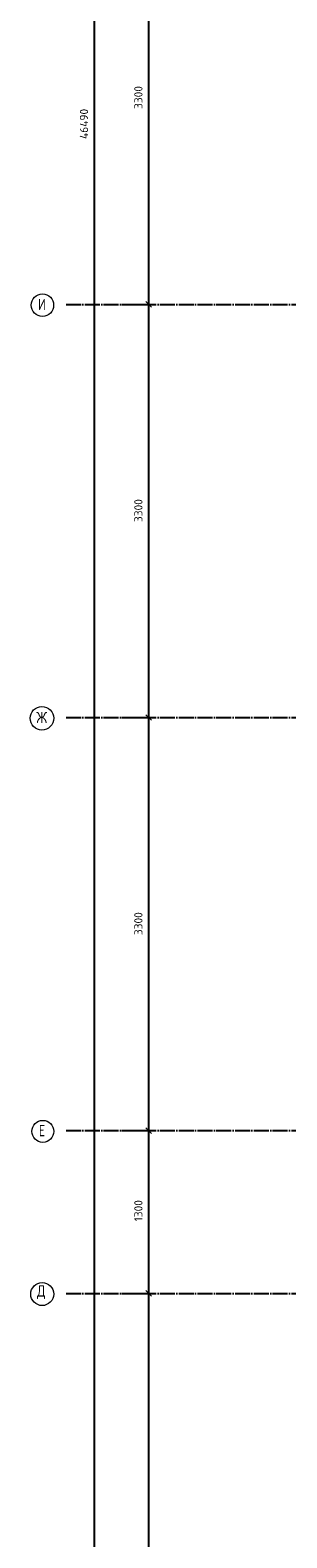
# Model space of a CAD drawing. Header units: millimetres. Extents: x -24871 to 40608, y -2869 to 48080.
# Tile 2 of 119: x -3057 to -1005, y 11947 to 23991. Entities that reach past the tile are written whole.
import ezdxf

# ---------------------------------------------------------------- set-up
doc = ezdxf.new("R2010")
doc.units = ezdxf.units.MM
doc.header["$PDMODE"] = 65
doc.linetypes.add('______11', pattern=[150, 120, -15, 0, -15])
doc.linetypes.add('______5', pattern=[330, 240, -30, 30, -30])
doc.layers.add('Осевая линия_ общее', color=7, linetype='______5', lineweight=13, true_color=0xa0a0a0)
doc.layers.add('Размерная линия_ общее', color=7, linetype='Continuous', lineweight=13)
doc.styles.add('ISOCPEUR', font='ISOCPEUR')
doc.dimstyles.new('DIMSTYLE_5', dxfattribs={"dimtxt": 66, "dimasz": 75, "dimexe": 0, "dimexo": 0, "dimgap": 33, "dimtad": 2, "dimdec": 0, "dimrnd": 5, "dimzin": 12, "dimdsep": 46, "dimtxsty": 'ISOCPEUR', "dimblk1": 'ALL_ML_STRICH', "dimblk2": 'ALL_ML_STRICH', "dimsah": 1, "dimcen": 0, "dimclrd": 7, "dimclre": 256, "dimclrt": 7, "dimadec": 0, "dimazin": 0, "dimtfac": 1, "dimtdec": 0, "dimtix": 1, "dimtmove": 2, "dimatfit": 3, "dimfxl": 0, "dimtzin": 0, "dimlwd": 0, "dimlwe": -3, "dimarcsym": 0})

# ---------------------------------------------------------------- blocks, each defined once
blk = doc.blocks.new('ALL_ML_STRICH')
at = {"color": 0, "linetype": 'ByBlock', "lineweight": -2}
for p, q in [((-1, 0), (0.5, 0)), ((-0.3, -0.3), (0.3, 0.3)), ((0, -0.5), (0, 0.5))]:
    blk.add_line(p, q, dxfattribs=at)
blk = doc.blocks.new('*D225')
at = {"layer": 'DEFPOINTS', "color": 7, "linetype": 'Continuous', "lineweight": 13, "transparency": 33554687}
for p in [(-2418, 46490), (-2783, 0), (-2544, 0)]:
    blk.add_point(p, dxfattribs=at)
at = {"layer": 'Размерная линия_ общее', "color": 253, "linetype": 'Continuous', "lineweight": -2, "true_color": 0xa0a0a0, "transparency": 33554687}
for p, q in [((-2438, 46490), (-2544, 46490)), ((-2763, 0), (-2544, 0))]:
    blk.add_line(p, q, dxfattribs=at)
at = {"layer": 'Размерная линия_ общее', "color": 7, "linetype": 'Continuous', "lineweight": -2, "transparency": 33554687}
blk.add_line((-2544, 0), (-2544, 46490), dxfattribs=at)
at = {"layer": 'Размерная линия_ общее', "color": 7, "linetype": 'Continuous', "lineweight": 13, "transparency": 33554687, "xscale": 75, "yscale": 75, "zscale": 75}
for p, rotation in [((-2544, 46490), 90), ((-2544, 0), 270)]:
    blk.add_blockref('ALL_ML_STRICH', p, dxfattribs=dict(at, rotation=rotation))
at = {"layer": 'Размерная линия_ общее', "color": 7, "linetype": 'Continuous', "lineweight": 13, "transparency": 33554687, "insert": (-2627, 23242), "char_height": 66, "width": 330, "attachment_point": 5, "rotation": 90, "style": 'ISOCPEUR'}
blk.add_mtext('\\A1;{46490}', dxfattribs=at)
blk = doc.blocks.new('*D229')
at = {"layer": 'DEFPOINTS', "color": 7, "linetype": 'Continuous', "lineweight": 13, "transparency": 33554687}
for p in [(-2424, 13900), (-2424, 8400), (-2109, 8400)]:
    blk.add_point(p, dxfattribs=at)
at = {"layer": 'Размерная линия_ общее', "color": 253, "linetype": 'Continuous', "lineweight": -2, "true_color": 0xa0a0a0, "transparency": 33554687}
for p, q in [((-2324, 13900), (-2109, 13900)), ((-2324, 8400), (-2109, 8400))]:
    blk.add_line(p, q, dxfattribs=at)
at = {"layer": 'Размерная линия_ общее', "color": 7, "linetype": 'Continuous', "lineweight": -2, "transparency": 33554687}
blk.add_line((-2109, 8400), (-2109, 13900), dxfattribs=at)
at = {"layer": 'Размерная линия_ общее', "color": 7, "linetype": 'Continuous', "lineweight": 13, "transparency": 33554687, "xscale": 75, "yscale": 75, "zscale": 75}
for p, rotation in [((-2109, 13900), 90), ((-2109, 8400), 270)]:
    blk.add_blockref('ALL_ML_STRICH', p, dxfattribs=dict(at, rotation=rotation))
at = {"layer": 'Размерная линия_ общее', "color": 7, "linetype": 'Continuous', "lineweight": 13, "transparency": 33554687, "insert": (-2192, 11153), "char_height": 66, "width": 264, "attachment_point": 5, "rotation": 90, "style": 'ISOCPEUR'}
blk.add_mtext('\\A1;{5500}', dxfattribs=at)
blk = doc.blocks.new('*D230')
at = {"layer": 'DEFPOINTS', "color": 7, "linetype": 'Continuous', "lineweight": 13, "transparency": 33554687}
for p in [(-2424, 15200), (-2424, 13900), (-2109, 13900)]:
    blk.add_point(p, dxfattribs=at)
at = {"layer": 'Размерная линия_ общее', "color": 253, "linetype": 'Continuous', "lineweight": -2, "true_color": 0xa0a0a0, "transparency": 33554687}
for p, q in [((-2324, 15200), (-2109, 15200)), ((-2324, 13900), (-2109, 13900))]:
    blk.add_line(p, q, dxfattribs=at)
at = {"layer": 'Размерная линия_ общее', "color": 7, "linetype": 'Continuous', "lineweight": -2, "transparency": 33554687}
blk.add_line((-2109, 13900), (-2109, 15200), dxfattribs=at)
at = {"layer": 'Размерная линия_ общее', "color": 7, "linetype": 'Continuous', "lineweight": 13, "transparency": 33554687, "xscale": 75, "yscale": 75, "zscale": 75}
for p, rotation in [((-2109, 15200), 90), ((-2109, 13900), 270)]:
    blk.add_blockref('ALL_ML_STRICH', p, dxfattribs=dict(at, rotation=rotation))
at = {"layer": 'Размерная линия_ общее', "color": 7, "linetype": 'Continuous', "lineweight": 13, "transparency": 33554687, "insert": (-2192, 14560), "char_height": 66, "width": 264, "attachment_point": 5, "rotation": 90, "style": 'ISOCPEUR'}
blk.add_mtext('\\A1;{1300}', dxfattribs=at)
blk = doc.blocks.new('*D231')
at = {"layer": 'DEFPOINTS', "color": 7, "linetype": 'Continuous', "lineweight": 13, "transparency": 33554687}
for p in [(-2424, 18500), (-2424, 15200), (-2109, 15200)]:
    blk.add_point(p, dxfattribs=at)
at = {"layer": 'Размерная линия_ общее', "color": 253, "linetype": 'Continuous', "lineweight": -2, "true_color": 0xa0a0a0, "transparency": 33554687}
for p, q in [((-2324, 18500), (-2109, 18500)), ((-2324, 15200), (-2109, 15200))]:
    blk.add_line(p, q, dxfattribs=at)
at = {"layer": 'Размерная линия_ общее', "color": 7, "linetype": 'Continuous', "lineweight": -2, "transparency": 33554687}
blk.add_line((-2109, 15200), (-2109, 18500), dxfattribs=at)
at = {"layer": 'Размерная линия_ общее', "color": 7, "linetype": 'Continuous', "lineweight": 13, "transparency": 33554687, "xscale": 75, "yscale": 75, "zscale": 75}
for p, rotation in [((-2109, 18500), 90), ((-2109, 15200), 270)]:
    blk.add_blockref('ALL_ML_STRICH', p, dxfattribs=dict(at, rotation=rotation))
at = {"layer": 'Размерная линия_ общее', "color": 7, "linetype": 'Continuous', "lineweight": 13, "transparency": 33554687, "insert": (-2192, 16853), "char_height": 66, "width": 264, "attachment_point": 5, "rotation": 90, "style": 'ISOCPEUR'}
blk.add_mtext('\\A1;{3300}', dxfattribs=at)
blk = doc.blocks.new('*D232')
at = {"layer": 'DEFPOINTS', "color": 7, "linetype": 'Continuous', "lineweight": 13, "transparency": 33554687}
for p in [(-2424, 21800), (-2424, 18500), (-2109, 18500)]:
    blk.add_point(p, dxfattribs=at)
at = {"layer": 'Размерная линия_ общее', "color": 253, "linetype": 'Continuous', "lineweight": -2, "true_color": 0xa0a0a0, "transparency": 33554687}
for p, q in [((-2324, 21800), (-2109, 21800)), ((-2324, 18500), (-2109, 18500))]:
    blk.add_line(p, q, dxfattribs=at)
at = {"layer": 'Размерная линия_ общее', "color": 7, "linetype": 'Continuous', "lineweight": -2, "transparency": 33554687}
blk.add_line((-2109, 18500), (-2109, 21800), dxfattribs=at)
at = {"layer": 'Размерная линия_ общее', "color": 7, "linetype": 'Continuous', "lineweight": 13, "transparency": 33554687, "xscale": 75, "yscale": 75, "zscale": 75}
for p, rotation in [((-2109, 21800), 90), ((-2109, 18500), 270)]:
    blk.add_blockref('ALL_ML_STRICH', p, dxfattribs=dict(at, rotation=rotation))
at = {"layer": 'Размерная линия_ общее', "color": 7, "linetype": 'Continuous', "lineweight": 13, "transparency": 33554687, "insert": (-2192, 20153), "char_height": 66, "width": 264, "attachment_point": 5, "rotation": 90, "style": 'ISOCPEUR'}
blk.add_mtext('\\A1;{3300}', dxfattribs=at)
blk = doc.blocks.new('*D233')
at = {"layer": 'DEFPOINTS', "color": 7, "linetype": 'Continuous', "lineweight": 13, "transparency": 33554687}
for p in [(-2424, 25100), (-2424, 21800), (-2109, 21800)]:
    blk.add_point(p, dxfattribs=at)
at = {"layer": 'Размерная линия_ общее', "color": 253, "linetype": 'Continuous', "lineweight": -2, "true_color": 0xa0a0a0, "transparency": 33554687}
for p, q in [((-2324, 25100), (-2109, 25100)), ((-2324, 21800), (-2109, 21800))]:
    blk.add_line(p, q, dxfattribs=at)
at = {"layer": 'Размерная линия_ общее', "color": 7, "linetype": 'Continuous', "lineweight": -2, "transparency": 33554687}
blk.add_line((-2109, 21800), (-2109, 25100), dxfattribs=at)
at = {"layer": 'Размерная линия_ общее', "color": 7, "linetype": 'Continuous', "lineweight": 13, "transparency": 33554687, "xscale": 75, "yscale": 75, "zscale": 75}
for p, rotation in [((-2109, 25100), 90), ((-2109, 21800), 270)]:
    blk.add_blockref('ALL_ML_STRICH', p, dxfattribs=dict(at, rotation=rotation))
at = {"layer": 'Размерная линия_ общее', "color": 7, "linetype": 'Continuous', "lineweight": 13, "transparency": 33554687, "insert": (-2192, 23453), "char_height": 66, "width": 264, "attachment_point": 5, "rotation": 90, "style": 'ISOCPEUR'}
blk.add_mtext('\\A1;{3300}', dxfattribs=at)
blk = doc.blocks.new('СЛОЖНЫЙ_ОБЪЕКТ_0')
at = {"layer": 'Осевая линия_ общее', "color": 253, "linetype": '______11', "lineweight": -3, "true_color": 0xa0a0a0, "transparency": 33554687}
for p, q in [((-2770, 21800), (14410, 21800)), ((-2770, 18500), (20260, 18500)), ((-2770, 15200), (26050, 15200)), ((-2770, 13900), (26050, 13900))]:
    blk.add_line(p, q, dxfattribs=at)
at = {"layer": 'Осевая линия_ общее', "color": 7, "linetype": 'Continuous', "lineweight": 13, "transparency": 33554687}
for centre, radius in [((-2959, 21794), 89.6), ((-2963, 18494), 94), ((-2956, 15194), 87.7), ((-2961, 13894), 91.7)]:
    blk.add_circle(centre, radius, dxfattribs=at)
at = {"layer": 'Осевая линия_ общее', "color": 7, "linetype": 'Continuous', "lineweight": 13, "transparency": 33554687, "char_height": 90, "attachment_point": 7, "style": 'ISOCPEUR'}
for s, insert, width in [('\\W0.80;И', (-2995, 21755), 107.95), ('\\W0.83;Ж', (-3008, 18455), 127.5), ('\\W0.78;Е', (-2988, 15155), 97.92), ('\\W0.82;Д', (-3002, 13855), 117.79)]:
    blk.add_mtext(s, dxfattribs=dict(at, insert=insert, width=width))

msp = doc.modelspace()

# ---------------------------------------------------------------- block references
at = {"layer": 'Осевая линия_ общее', "color": 253, "linetype": '______11', "lineweight": -3, "true_color": 0xa0a0a0, "transparency": 33554687}
msp.add_blockref('СЛОЖНЫЙ_ОБЪЕКТ_0', (0, 0), dxfattribs=at)

# ---------------------------------------------------------------- dimensions: what is measured, and where the dimension line sits
at = {"layer": 'Размерная линия_ общее', "color": 7, "linetype": 'Continuous', "lineweight": 13, "transparency": 33554687}
for base, p1, p2, picture, middle in [((-2544.2, 46490), (-2763, 0), (-2437.8, 46490), '*D225', (-2627.2, 23241.7)), ((-2108.6, 25100), (-2323.8, 21800), (-2323.8, 25100), '*D233', (-2191.6, 23453.3)), ((-2108.6, 21800), (-2323.8, 18500), (-2323.8, 21800), '*D232', (-2191.6, 20153.3)), ((-2108.6, 18500), (-2323.8, 15200), (-2323.8, 18500), '*D231', (-2191.6, 16853.3)), ((-2108.6, 15200), (-2323.8, 13900), (-2323.8, 15200), '*D230', (-2191.6, 14559.9)), ((-2108.6, 13900), (-2323.8, 8400), (-2323.8, 13900), '*D229', (-2191.6, 11153.3))]:
    dim = msp.add_linear_dim(base=base, p1=p1, p2=p2, angle=90, dimstyle='DIMSTYLE_5', override={"dimpost": '<>', "dimclrd": 7, "dimclre": 253, "dimclrt": 7, "dimlwd": 0, "dimlwe": 65533}, dxfattribs=at)
    dim.commit()
    dim.dimension.update_dxf_attribs({"geometry": picture, "text_midpoint": middle, "dimtype": 160})

doc.saveas('drawing.dxf')
